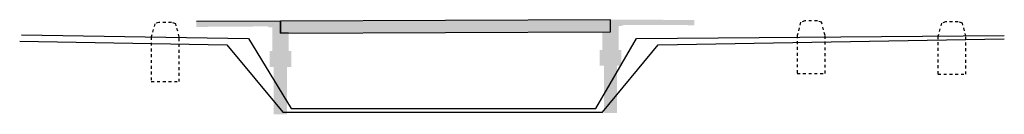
# Model space of a CAD drawing. Header units: feet. Extents: x 2174105 to 2174448, y 622492 to 623869.
# Tile 1 of 2: x 2174260 to 2174448, y 622492 to 622510. Entities that reach past the tile are written whole.
import ezdxf

# ---------------------------------------------------------------- set-up
doc = ezdxf.new("R2010")
doc.units = ezdxf.units.FT
doc.header["$LTSCALE"] = 10
doc.header["$MEASUREMENT"] = 0
for name, pattern in [('gasex', [0]), ('OhDOT_USTN5', [0.11, 0.055, -0.055]), ('waterex', [0])]:
    doc.linetypes.add(name, pattern=pattern)
for name, color, linetype in [('DR_X_Storm_Sewer', 151, 'OhDOT_USTN5'), ('SH_Minor_Grid_Line', 252, 'Continuous'), ('UT_X_Gas', 2, 'gasex'), ('UT_X_Water', 133, 'waterex')]:
    doc.layers.add(name, color=color, linetype=linetype)

msp = doc.modelspace()

# ---------------------------------------------------------------- hatches: boundary and pattern name
at = {"layer": 'SH_Minor_Grid_Line'}
h = msp.add_hatch(color=256, dxfattribs=at)
h.dxf.hatch_style = 1
h.paths.add_polyline_path([(2174309.9, 622507.01), (2174309.9, 622509.3), (2174293.85, 622509.18), (2174293.86, 622508.18), (2174307.44, 622508.28), (2174307.83, 622508.09), (2174308.33, 622508.09), (2174308.33, 622507.01), (2174308.33, 622503.57), (2174307.81, 622503.57), (2174307.81, 622500.57), (2174308.63, 622500.57), (2174308.63, 622496.57), (2174308.63, 622497.77), (2174308.63, 622491.57), (2174311.13, 622491.57), (2174311.13, 622497.57), (2174311.13, 622496.57), (2174311.13, 622500.57), (2174311.95, 622500.57), (2174311.95, 622503.57), (2174311.44, 622503.57), (2174311.44, 622507.02)])
h = msp.add_hatch(color=256, dxfattribs=at)
h.dxf.hatch_style = 1
h.paths.add_polyline_path([(2174309.9, 622507.01), (2174372.9, 622507.25), (2174372.9, 622509.54), (2174309.9, 622509.3)])
h = msp.add_hatch(color=256, dxfattribs=at)
h.dxf.hatch_style = 1
h.paths.add_polyline_path([(2174372.9, 622507.25), (2174372.9, 622509.54), (2174388.95, 622509.52), (2174388.95, 622508.51), (2174375.39, 622508.54), (2174374.97, 622508.33), (2174374.47, 622508.33), (2174374.47, 622503.81), (2174374.99, 622503.81), (2174374.99, 622500.81), (2174374.17, 622500.81), (2174374.17, 622496.81), (2174374.17, 622498.02), (2174374.17, 622491.81), (2174371.67, 622491.81), (2174371.67, 622497.81), (2174371.67, 622496.81), (2174371.67, 622500.81), (2174370.85, 622500.81), (2174370.85, 622503.81), (2174371.37, 622503.81), (2174371.37, 622507.25)])

# ---------------------------------------------------------------- linework, layer by layer
at = {"layer": 'DR_X_Storm_Sewer'}
for p, q in [((2174285.9, 622508.78), (2174285.24, 622506.28)), ((2174286.7, 622509.03), (2174285.9, 622508.78)), ((2174289.1, 622509.03), (2174286.7, 622509.03)), ((2174289.9, 622508.78), (2174289.1, 622509.03)), ((2174290.57, 622506.28), (2174289.9, 622508.78)), ((2174409.21, 622509.06), (2174408.55, 622506.56)), ((2174410.01, 622509.31), (2174409.21, 622509.06)), ((2174412.41, 622509.31), (2174410.01, 622509.31)), ((2174413.21, 622509.06), (2174412.41, 622509.31)), ((2174413.88, 622506.56), (2174413.21, 622509.06)), ((2174436.1, 622508.89), (2174435.44, 622506.39)), ((2174436.9, 622509.14), (2174436.1, 622508.89)), ((2174439.3, 622509.14), (2174436.9, 622509.14)), ((2174440.1, 622508.89), (2174439.3, 622509.14)), ((2174440.77, 622506.39), (2174440.1, 622508.89)), ((2174408.55, 622506.56), (2174408.55, 622499.34)), ((2174413.88, 622499.34), (2174413.88, 622506.56)), ((2174435.44, 622506.39), (2174435.44, 622499.17)), ((2174440.77, 622499.17), (2174440.77, 622506.39)), ((2174285.24, 622506.28), (2174285.24, 622497.78)), ((2174290.57, 622497.78), (2174290.57, 622506.28)), ((2174408.55, 622499.34), (2174413.88, 622499.34)), ((2174435.44, 622499.17), (2174440.77, 622499.17)), ((2174285.24, 622497.78), (2174290.57, 622497.78))]:
    msp.add_line(p, q, dxfattribs=at)
at = {"layer": 'SH_Minor_Grid_Line'}
for points in [[(2174311.44, 622507.02), (2174309.9, 622507.01), (2174309.9, 622509.3), (2174293.85, 622509.18)], [(2174372.9, 622507.25), (2174372.9, 622509.54), (2174309.9, 622509.3), (2174309.9, 622507.01), (2174372.9, 622507.25)], [(2174372.9, 622507.25), (2174372.9, 622509.54), (2174309.9, 622509.3), (2174309.9, 622507.01), (2174372.9, 622507.25)]]:
    msp.add_lwpolyline(points, dxfattribs=at)
at = {"layer": 'UT_X_Gas'}
for p, q in [((2174260.46, 622506.7), (2174303.81, 622505.96)), ((2174377.9, 622505.96), (2174448.1, 622506.53)), ((2174303.81, 622505.96), (2174311.92, 622492.67)), ((2174370.1, 622492.67), (2174377.9, 622505.96)), ((2174311.92, 622492.67), (2174370.1, 622492.67))]:
    msp.add_line(p, q, dxfattribs=at)
at = {"layer": 'UT_X_Water'}
for p, q in [((2174260.11, 622505.46), (2174299.69, 622504.78)), ((2174299.69, 622504.78), (2174310.33, 622491.98)), ((2174371.39, 622491.98), (2174382.02, 622504.78)), ((2174382.02, 622504.78), (2174448.1, 622505.91)), ((2174310.33, 622491.98), (2174371.39, 622491.98))]:
    msp.add_line(p, q, dxfattribs=at)

doc.saveas('drawing.dxf')
